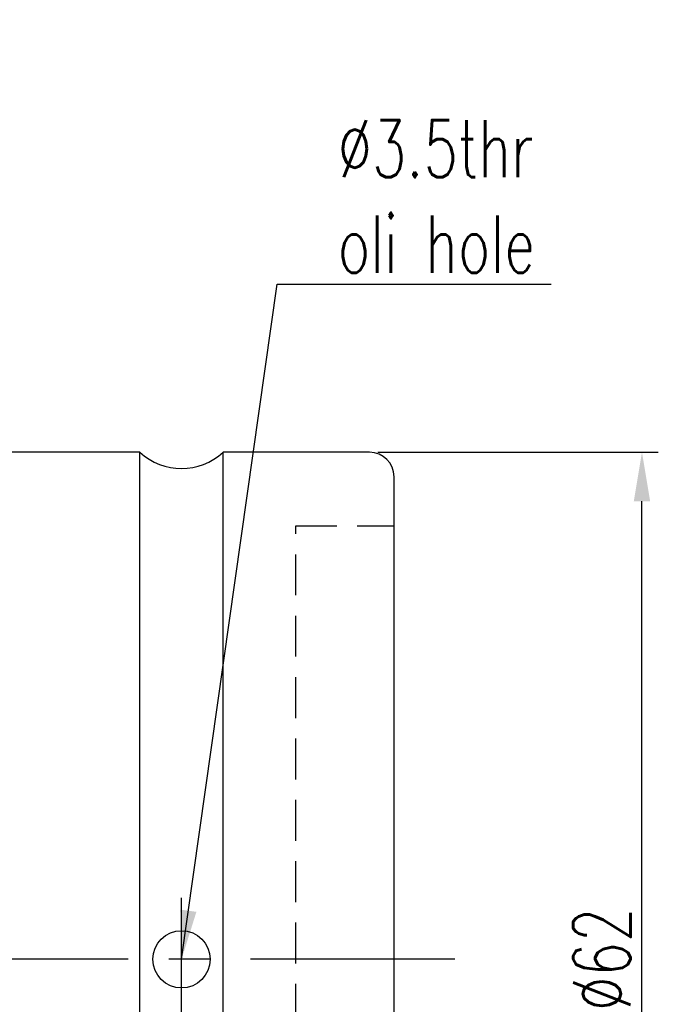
# Model space of a CAD drawing. Extents: x 28 to 247, y 49 to 167.
# Tile 8 of 8: x 208 to 247, y 106 to 166. Entities that reach past the tile are written whole.
import ezdxf

# ---------------------------------------------------------------- set-up
doc = ezdxf.new("R2010")
doc.units = 0
doc.header["$MEASUREMENT"] = 0
doc.linetypes.add('CENTER', pattern=[2, 1.25, -0.25, 0.25, -0.25])
doc.linetypes.add('DASHED', pattern=[0.75, 0.5, -0.25])
for name, color, linetype in [('CENTER', 7, 'CONTINUOUS'), ('DIM', 4, 'CONTINUOUS'), ('HIDDEN', 7, 'CONTINUOUS'), ('MAIN', 7, 'CONTINUOUS'), ('OUT', 3, 'CONTINUOUS')]:
    doc.layers.add(name, color=color, linetype=linetype)
doc.styles.add('CHN', font='SIMPLEX.shx', dxfattribs={"width": 0.7, "bigfont": 'CHINESET.shx'})
doc.dimstyles.get("Standard").update_dxf_attribs({"dimscale": 0, "dimtxt": 4, "dimasz": 3, "dimexe": 1, "dimexo": 0.5, "dimgap": 1, "dimtad": 1, "dimdsep": 46, "dimtxsty": 'CHN', "dimcen": 0.09, "dimclrd": 256, "dimclre": 256, "dimclrt": 256, "dimadec": 0, "dimazin": 0, "dimtp": 1, "dimtm": 1, "dimtfac": 0.6, "dimtix": 1, "dimtmove": 2, "dimatfit": 3, "dimfxl": 0, "dimtvp": 0.85, "dimtolj": 1, "dimarcsym": 0})

# ---------------------------------------------------------------- blocks, each defined once
blk = doc.blocks.new('*D5')
at = {"layer": 'DIM', "color": 0, "lineweight": -2, "transparency": 16777216}
for p, q in [((229.93, 139.573), (247.094, 139.573)), ((246.094, 80.573), (246.094, 136.573)), ((229.93, 77.573), (247.094, 77.573))]:
    blk.add_line(p, q, dxfattribs=at)
at = {"layer": 'DIM', "color": 0, "transparency": 16777216}
for points in [[(245.594, 136.573), (246.594, 136.573), (246.094, 139.573)], [(245.594, 80.573), (246.594, 80.573), (246.094, 77.573)]]:
    blk.add_solid(points, dxfattribs=at)
at = {"layer": 'DIM', "color": 0, "transparency": 16777216, "insert": (243.644, 108.573), "char_height": 3.5, "attachment_point": 5, "rotation": 90, "style": 'CHN'}
blk.add_mtext('\\A1;%%C62', dxfattribs=at)
blk = doc.blocks.new('*D4')
at = {"layer": 'DIM', "color": 0, "lineweight": -2, "transparency": 16777216}
for p, q in [((203.426, 129.797), (203.426, 57.003)), ((230.93, 78.573), (230.93, 57.003)), ((206.426, 58.003), (227.93, 58.003))]:
    blk.add_line(p, q, dxfattribs=at)
at = {"layer": 'DIM', "color": 0, "transparency": 16777216}
for points in [[(206.426, 58.503), (206.426, 57.503), (203.426, 58.003)], [(227.93, 58.503), (227.93, 57.503), (230.93, 58.003)]]:
    blk.add_solid(points, dxfattribs=at)
at = {"layer": 'DIM', "color": 0, "transparency": 16777216, "insert": (217.178, 60.453), "char_height": 3.5, "attachment_point": 5, "style": 'CHN'}
blk.add_mtext('\\A1;27.5', dxfattribs=at)

msp = doc.modelspace()

# ---------------------------------------------------------------- linework, layer by layer
at = {"layer": 'CENTER', "color": 0, "linetype": 'CENTER', "ltscale": 10}
for p, q in [((217.93, 104.823), (217.93, 112.323)), ((234.657, 108.573), (142.93, 108.573))]:
    msp.add_line(p, q, dxfattribs=at)
at = {"layer": 'HIDDEN', "color": 0, "linetype": 'DASHED', "ltscale": 5}
for p, q in [((224.93, 82.073), (224.93, 135.073)), ((224.93, 135.073), (230.93, 135.073))]:
    msp.add_line(p, q, dxfattribs=at)
at = {"layer": 'MAIN', "color": 0, "linetype": 'Continuous', "ltscale": 5}
for p, q in [((215.38, 139.573), (147.43, 139.573)), ((229.43, 139.573), (220.479, 139.573)), ((230.93, 79.073), (230.93, 138.073))]:
    msp.add_line(p, q, dxfattribs=at)
msp.add_arc((229.43, 138.073), 1.5, 0, 90, dxfattribs=at)
at = {"layer": 'OUT', "color": 0}
for p, q in [((215.38, 77.573), (215.38, 139.573)), ((220.479, 77.573), (220.479, 139.573))]:
    msp.add_line(p, q, dxfattribs=at)
msp.add_circle((217.93, 108.573), 1.75, dxfattribs=at)
msp.add_arc((217.93, 142.323), 3.75, 227.16657, 312.83343, dxfattribs=at)

# ---------------------------------------------------------------- texts
at = {"layer": 'DIM', "color": 0, "insert": (227.482, 150.539), "char_height": 3.5, "attachment_point": 7, "style": 'CHN'}
msp.add_mtext('\\A1;%%C3.5thr\\Poli hole', dxfattribs=at)

# ---------------------------------------------------------------- dimensions: what is measured, and where the dimension line sits
at = {"layer": 'DIM', "color": 0}
dim = msp.add_linear_dim(base=(246.094, 139.573), p1=(229.43, 77.573), p2=(229.43, 139.573), angle=90, text='%%C<>', dimstyle='Standard', override={"dimscale": 1, "dimtxt": 3.5, "dimgap": 0.7, "dimclrd": 0, "dimclre": 0, "dimclrt": 0}, dxfattribs=at)
dim.commit()
dim.dimension.update_dxf_attribs({"geometry": '*D5', "text_midpoint": (243.644, 108.573)})
dim = msp.add_linear_dim(base=(230.93, 58.003), p1=(203.426, 130.297), p2=(230.93, 79.073), dimstyle='Standard', override={"dimscale": 1, "dimtxt": 3.5, "dimgap": 0.7, "dimclrd": 0, "dimclre": 0, "dimclrt": 0}, dxfattribs=at)
dim.commit()
dim.dimension.update_dxf_attribs({"geometry": '*D4', "text_midpoint": (217.178, 60.453)})

# ---------------------------------------------------------------- leaders
at = {"layer": 'DIM', "color": 0, "annotation_type": 0, "has_hookline": 1, "hookline_direction": 0, "text_width": 13.067}
msp.add_leader([(217.93, 108.573), (223.782, 149.839), (226.782, 149.839)], dimstyle='Standard', override={"dimscale": 1, "dimtxt": 3.5, "dimgap": 0.7, "dimclrd": 0, "dimclre": 0, "dimclrt": 0}, dxfattribs=at)

doc.saveas('drawing.dxf')
